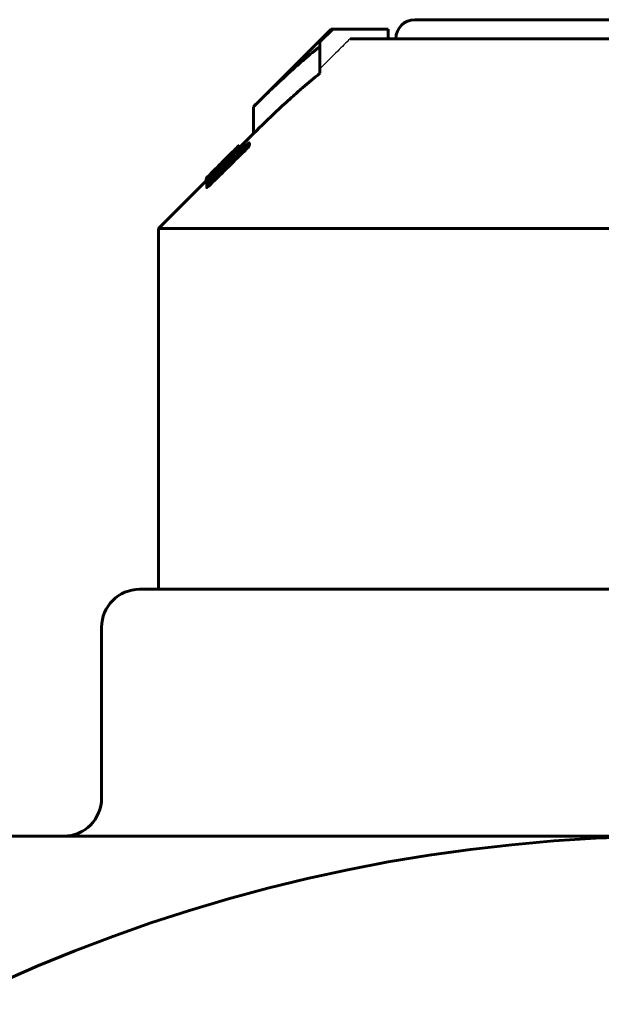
# Model space of a CAD drawing. Header units: millimetres. Extents: x -231 to 461, y -114 to 116.
# Tile 12 of 16: x 333 to 364, y 62 to 114. Entities that reach past the tile are written whole.
import ezdxf

# ---------------------------------------------------------------- set-up
doc = ezdxf.new("R2010")
doc.units = ezdxf.units.MM
doc.linetypes.add('K5LT-1', pattern=[0])
doc.linetypes.add('K5LT_BASIC', pattern=[0])
doc.layers.add('Системный слой (1)', color=7, linetype='Continuous', true_color=0x6c6c6c)

# ---------------------------------------------------------------- blocks, each defined once
blk = doc.blocks.new('U29')
at = {"layer": 'Системный слой (1)', "color": 150, "linetype": 'K5LT_BASIC', "lineweight": 60, "true_color": 0x0080ff}
for p, q in [((344.891, 106.861), (344.885, 106.856)), ((344.894, 106.864), (344.891, 106.861)), ((344.894, 106.863), (344.894, 106.864)), ((344.894, 106.864), (344.894, 106.864))]:
    blk.add_line(p, q, dxfattribs=at)
blk = doc.blocks.new('U31')
at = {"layer": 'Системный слой (1)', "color": 150, "linetype": 'K5LT_BASIC', "lineweight": 60, "true_color": 0x0080ff}
for p, q in [((343.202, 104.96), (343.209, 104.957)), ((343.209, 104.957), (343.233, 104.97)), ((343.233, 104.97), (343.277, 105.004))]:
    blk.add_line(p, q, dxfattribs=at)
blk = doc.blocks.new('U33')
at = {"layer": 'Системный слой (1)', "color": 150, "linetype": 'K5LT_BASIC', "lineweight": 60, "true_color": 0x0080ff}
for p, q in [((343.187, 105.116), (343.188, 105.119)), ((343.188, 105.119), (343.19, 105.123)), ((343.19, 105.123), (343.194, 105.129))]:
    blk.add_line(p, q, dxfattribs=at)
blk = doc.blocks.new('U38')
at = {"layer": 'Системный слой (1)', "color": 150, "linetype": 'K5LT_BASIC', "lineweight": 60, "true_color": 0x0080ff}
for p, q in [((344.894, 106.832), (344.91, 106.844)), ((344.91, 106.844), (344.919, 106.849)), ((344.919, 106.849), (344.922, 106.847))]:
    blk.add_line(p, q, dxfattribs=at)
blk = doc.blocks.new('U43')
at = {"layer": 'Системный слой (1)', "color": 150, "linetype": 'K5LT_BASIC', "lineweight": 60, "true_color": 0x0080ff}
for p, q in [((343.194, 105.022), (343.195, 105.022)), ((343.195, 105.022), (343.197, 105.025)), ((343.197, 105.025), (343.202, 105.029))]:
    blk.add_line(p, q, dxfattribs=at)
blk = doc.blocks.new('U44')
at = {"layer": 'Системный слой (1)', "color": 150, "linetype": 'K5LT_BASIC', "lineweight": 60, "true_color": 0x0080ff}
for p, q in [((343.983, 105.954), (344.855, 106.825)), ((343.244, 105.214), (343.596, 105.567))]:
    blk.add_line(p, q, dxfattribs=at)
blk = doc.blocks.new('U45')
at = {"layer": 'Системный слой (1)', "color": 150, "linetype": 'K5LT_BASIC', "lineweight": 60, "true_color": 0x0080ff}
for p, q in [((344.937, 106.766), (345.671, 107.5)), ((340.671, 102.5), (343.194, 105.023))]:
    blk.add_line(p, q, dxfattribs=at)
blk = doc.blocks.new('U46')
at = {"layer": 'Системный слой (1)', "color": 150, "linetype": 'K5LT_BASIC', "lineweight": 60, "true_color": 0x0080ff}
for p, q in [((344.824, 106.543), (344.874, 106.601)), ((344.874, 106.601), (344.915, 106.651)), ((344.915, 106.651), (344.937, 106.681))]:
    blk.add_line(p, q, dxfattribs=at)
blk = doc.blocks.new('U52')
at = {"layer": 'Системный слой (1)', "color": 150, "linetype": 'K5LT_BASIC', "lineweight": 60, "true_color": 0x0080ff}
for p, q in [((345.292, 107.123), (345.312, 107.143)), ((345.312, 107.143), (345.332, 107.162)), ((345.332, 107.162), (345.352, 107.182))]:
    blk.add_line(p, q, dxfattribs=at)
blk = doc.blocks.new('U53')
at = {"layer": 'Системный слой (1)', "color": 150, "linetype": 'K5LT_BASIC', "lineweight": 60, "true_color": 0x0080ff}
for p, q in [((343.808, 105.587), (343.759, 105.537)), ((343.858, 105.637), (343.808, 105.587)), ((343.908, 105.688), (343.858, 105.637))]:
    blk.add_line(p, q, dxfattribs=at)

msp = doc.modelspace()

# ---------------------------------------------------------------- linework, layer by layer
at = {"layer": 'Системный слой (1)', "color": 150, "linetype": 'K5LT_BASIC', "lineweight": 60, "true_color": 0x0080ff}
for p, q in [((354.171, 113.5), (382.171, 113.5)), ((345.671, 108.914), (349.757, 113)), ((349.84, 113), (349.171, 112.334)), ((349.757, 113), (349.84, 113)), ((352.77, 113), (349.84, 113)), ((352.77, 112.5), (352.77, 113)), ((349.171, 112.334), (349.171, 112.095)), ((349.171, 110.68), (349.171, 112.095)), ((350.759, 112.5), (366.421, 112.5)), ((345.671, 107.5), (345.671, 108.914)), ((344.796, 106.394), (345.31, 106.901)), ((344.885, 106.856), (344.855, 106.825)), ((344.894, 106.804), (344.894, 106.864)), ((344.894, 106.803), (344.894, 106.863)), ((344.922, 106.824), (344.922, 106.847)), ((345.292, 107.123), (344.937, 106.769)), ((344.937, 106.827), (344.937, 106.822)), ((344.937, 106.681), (344.937, 106.822)), ((345.31, 106.699), (345.31, 106.84)), ((345.457, 106.871), (345.457, 107.013)), ((344.388, 106.349), (344.388, 106.35)), ((344.388, 106.326), (344.388, 106.349)), ((344.457, 106.427), (344.441, 106.411)), ((344.457, 106.422), (344.457, 106.427)), ((344.536, 106.494), (344.483, 106.441)), ((344.483, 106.42), (344.483, 106.441)), ((344.536, 106.471), (344.536, 106.494)), ((344.614, 106.511), (344.614, 106.505)), ((344.763, 106.496), (344.763, 106.616)), ((344.778, 106.378), (344.796, 106.394)), ((344.908, 106.505), (344.908, 106.563)), ((343.916, 105.838), (343.908, 105.83)), ((343.908, 105.688), (343.908, 105.83)), ((343.916, 105.696), (343.916, 105.838)), ((343.983, 105.954), (343.926, 105.896)), ((343.961, 105.901), (343.961, 105.919)), ((344.029, 105.808), (344.055, 105.834)), ((344.31, 106.139), (344.1, 105.927)), ((344.1, 105.878), (344.1, 105.927)), ((344.141, 105.751), (344.141, 105.873)), ((344.222, 106.163), (344.222, 106.191)), ((344.257, 106.178), (344.3, 106.22)), ((344.257, 106.119), (344.257, 106.178)), ((344.273, 106.134), (344.257, 106.119)), ((344.3, 106.162), (344.3, 106.22)), ((344.31, 106.083), (344.31, 106.139)), ((343.592, 105.244), (343.592, 105.303)), ((343.594, 105.56), (343.594, 105.564)), ((343.629, 105.468), (343.612, 105.451)), ((343.629, 105.4), (343.629, 105.468)), ((343.69, 105.655), (343.734, 105.699)), ((343.743, 105.708), (343.743, 105.713)), ((343.759, 105.615), (343.759, 105.611)), ((343.759, 105.536), (343.759, 105.611)), ((343.916, 105.696), (343.908, 105.688)), ((343.916, 105.696), (343.916, 105.696)), ((343.926, 105.706), (343.926, 105.782)), ((343.994, 105.729), (344.045, 105.779)), ((344.141, 105.751), (344.002, 105.614)), ((343.187, 105.016), (343.187, 105.116)), ((343.194, 105.022), (343.194, 105.163)), ((343.202, 104.96), (343.202, 105.102)), ((343.209, 104.802), (343.209, 104.895)), ((343.209, 104.661), (343.209, 104.802)), ((343.217, 104.667), (343.217, 104.809)), ((343.28, 105.199), (343.28, 105.243)), ((343.341, 105.083), (343.341, 105.2)), ((343.4, 104.819), (343.4, 104.96)), ((340.671, 102.5), (395.671, 102.5)), ((340.671, 83.5), (340.671, 102.5)), ((396.671, 83.5), (339.671, 83.5)), ((337.671, 81.5), (337.671, 72.5)), ((368.171, 70.5), (298.171, 70.5))]:
    msp.add_line(p, q, dxfattribs=at)
msp.add_circle((368.171, -16.5), 87, dxfattribs=at)
for centre, radius, start, end in [((354.171, 112.5), 1, 90, 180), ((1829.851, -1403.548), 2117.712, 134.508215, 134.58072), ((339.671, 81.5), 2, 90, 180), ((335.671, 72.5), 2, 270, 0)]:
    msp.add_arc(centre, radius, start, end, dxfattribs=at)
for points, knots in [([(349.171, 112.095), (348.897, 111.875), (348.5, 111.545), (347.858, 110.987), (347.217, 110.408), (346.446, 109.68), (345.926, 109.169), (345.671, 108.914)], [0, 0, 0, 0, 1.81508, 2.656358, 4.345326, 6.201339, 8, 8, 8, 8]), ([(349.171, 110.68), (348.861, 110.432), (348.362, 110.015), (347.603, 109.346), (346.738, 108.55), (346.073, 107.902), (345.671, 107.5)], [0, 0, 0, 0, 1.795349, 2.927353, 4.512874, 7, 7, 7, 7]), ([(344.536, 106.494), (344.579, 106.537), (344.641, 106.599), (344.71, 106.671), (344.753, 106.715), (344.788, 106.751), (344.85, 106.817), (344.879, 106.848), (344.894, 106.863)], [0, 0, 0, 0, 2.047632, 3.020957, 3.839851, 4.694, 5.445595, 9, 9, 9, 9]), ([(344.763, 106.616), (344.785, 106.641), (344.824, 106.685), (344.868, 106.735), (344.894, 106.766), (344.909, 106.784), (344.922, 106.8), (344.933, 106.815), (344.937, 106.821), (344.937, 106.822)], [0, 0, 0, 0, 2.960196, 5.195132, 6.356152, 7.165511, 7.877412, 9.039763, 10, 10, 10, 10]), ([(344.937, 106.827), (344.937, 106.829), (344.934, 106.83), (344.922, 106.825), (344.901, 106.81), (344.865, 106.78), (344.828, 106.748), (344.814, 106.735)], [0, 0, 0, 0, 1.745229, 2.634319, 3.806046, 6.444919, 8, 8, 8, 8]), ([(345.457, 107.013), (345.456, 107.014), (345.451, 107.014), (345.443, 107.011), (345.432, 107.006), (345.419, 106.997), (345.4, 106.983), (345.378, 106.964), (345.346, 106.935), (345.325, 106.915), (345.31, 106.901)], [0, 0, 0, 0, 1.561776, 2.628156, 3.809999, 4.902081, 5.86117, 7.642157, 8.652872, 11, 11, 11, 11]), ([(345.31, 106.84), (345.328, 106.858), (345.354, 106.883), (345.389, 106.922), (345.413, 106.95), (345.44, 106.984), (345.452, 107.002), (345.457, 107.013)], [0, 0, 0, 0, 2.099833, 2.981942, 4.600377, 5.691621, 8, 8, 8, 8]), ([(345.31, 106.699), (345.328, 106.716), (345.354, 106.742), (345.389, 106.78), (345.413, 106.808), (345.44, 106.843), (345.452, 106.861), (345.457, 106.871)], [0, 0, 0, 0, 2.099833, 2.981942, 4.600377, 5.691621, 8, 8, 8, 8]), ([(344.778, 106.508), (344.736, 106.473), (344.664, 106.411), (344.542, 106.301), (344.413, 106.182), (344.245, 106.021), (344.124, 105.902), (344.055, 105.834)], [0, 0, 0, 0, 1.595057, 2.618573, 4.164359, 5.803273, 8, 8, 8, 8]), ([(344.814, 106.735), (344.764, 106.689), (344.654, 106.586), (344.47, 106.407), (344.274, 106.214), (344.14, 106.081), (344.073, 106.014)], [0, 0, 0, 0, 1.704922, 3.438495, 5.203516, 7, 7, 7, 7]), ([(344.222, 106.191), (344.227, 106.197), (344.24, 106.21), (344.264, 106.234), (344.294, 106.264), (344.333, 106.304), (344.385, 106.355), (344.424, 106.395), (344.441, 106.411)], [0, 0, 0, 0, 1.477151, 3.132897, 4.241357, 5.481851, 7.560981, 9, 9, 9, 9]), ([(344.273, 106.134), (344.304, 106.166), (344.358, 106.222), (344.418, 106.284), (344.471, 106.34), (344.508, 106.379), (344.544, 106.419), (344.563, 106.44), (344.58, 106.46), (344.594, 106.475), (344.604, 106.488), (344.612, 106.5), (344.614, 106.504), (344.614, 106.505)], [0, 0, 0, 0, 2.889428, 5.101427, 5.821064, 8.219183, 8.985852, 10.030087, 10.675709, 11.429933, 12.235722, 12.888578, 14, 14, 14, 14]), ([(344.614, 106.511), (344.614, 106.512), (344.613, 106.512), (344.609, 106.51), (344.601, 106.504), (344.586, 106.492), (344.563, 106.471), (344.538, 106.448), (344.506, 106.419), (344.457, 106.372), (344.387, 106.304), (344.329, 106.248), (344.3, 106.22)], [0, 0, 0, 0, 0.757237, 1.115856, 1.557642, 2.805562, 3.709231, 4.758696, 5.829806, 7.220344, 10.099798, 13, 13, 13, 13]), ([(344.31, 106.139), (344.363, 106.192), (344.445, 106.277), (344.553, 106.39), (344.654, 106.497), (344.722, 106.571), (344.763, 106.616)], [0, 0, 0, 0, 2.266201, 3.597609, 4.876693, 7, 7, 7, 7]), ([(344.536, 106.503), (344.516, 106.483), (344.481, 106.447), (344.444, 106.409), (344.425, 106.389), (344.414, 106.378), (344.405, 106.368), (344.395, 106.358), (344.389, 106.352), (344.388, 106.35), (344.388, 106.35)], [0, 0, 0, 0, 3.798215, 6.469032, 7.276562, 7.800981, 8.901303, 9.444241, 10.420508, 11, 11, 11, 11]), ([(344.388, 106.349), (344.388, 106.349), (344.388, 106.349), (344.39, 106.351), (344.397, 106.357), (344.408, 106.367), (344.421, 106.38), (344.446, 106.404), (344.468, 106.426), (344.483, 106.441)], [0, 0, 0, 0, 0.53607, 1.102999, 2.50517, 3.47523, 4.727516, 6.26619, 10, 10, 10, 10]), ([(344.457, 106.427), (344.477, 106.448), (344.505, 106.475), (344.532, 106.502), (344.545, 106.515), (344.556, 106.526), (344.565, 106.535), (344.576, 106.546), (344.579, 106.549), (344.579, 106.549)], [0, 0, 0, 0, 3.068145, 4.111544, 4.810553, 5.640012, 6.545342, 7.42871, 10, 10, 10, 10]), ([(344.579, 106.549), (344.579, 106.549), (344.577, 106.546), (344.563, 106.531), (344.547, 106.515), (344.536, 106.503)], [0, 0, 0, 0, 1.589989, 3.35357, 6, 6, 6, 6]), ([(344.908, 106.563), (344.908, 106.571), (344.905, 106.579), (344.89, 106.58), (344.874, 106.575), (344.852, 106.563), (344.821, 106.542), (344.796, 106.523), (344.778, 106.508)], [0, 0, 0, 0, 2.644519, 3.692783, 5.026454, 6.306616, 7.315668, 9, 9, 9, 9]), ([(344.778, 106.378), (344.8, 106.405), (344.838, 106.453), (344.873, 106.502), (344.896, 106.538), (344.904, 106.554), (344.908, 106.563)], [0, 0, 0, 0, 2.407453, 4.485269, 5.293383, 7, 7, 7, 7]), ([(344.029, 105.808), (343.983, 105.763), (343.904, 105.684), (343.783, 105.56), (343.67, 105.444), (343.548, 105.315), (343.449, 105.206), (343.387, 105.137), (343.366, 105.112)], [0, 0, 0, 0, 1.68545, 2.943206, 4.6151, 6.061102, 7.913424, 9, 9, 9, 9]), ([(343.908, 105.83), (343.864, 105.785), (343.787, 105.706), (343.702, 105.619), (343.643, 105.558), (343.599, 105.511), (343.563, 105.471), (343.541, 105.447), (343.529, 105.432), (343.519, 105.419), (343.516, 105.413), (343.516, 105.412)], [0, 0, 0, 0, 3.096154, 5.424311, 6.194632, 7.653446, 9.05212, 9.690629, 10.317073, 10.925048, 12, 12, 12, 12]), ([(344.073, 106.014), (344.013, 105.954), (343.879, 105.819), (343.746, 105.685), (343.673, 105.611)], [0, 0, 0, 0, 2.243007, 5, 5, 5, 5]), ([(343.716, 105.672), (343.763, 105.719), (343.847, 105.804), (343.927, 105.884), (343.961, 105.919)], [0, 0, 0, 0, 2.756945, 5, 5, 5, 5]), ([(343.926, 105.896), (343.92, 105.89), (343.909, 105.879), (343.89, 105.858), (343.873, 105.841), (343.855, 105.822), (343.835, 105.801), (343.81, 105.776), (343.787, 105.753), (343.765, 105.73), (343.747, 105.712), (343.734, 105.699)], [0, 0, 0, 0, 2.584323, 4.117716, 5.834366, 6.614147, 8.025138, 9.524716, 10.147003, 10.751159, 12, 12, 12, 12]), ([(343.926, 105.782), (343.926, 105.779), (343.929, 105.777), (343.942, 105.783), (343.953, 105.791), (343.963, 105.799), (343.976, 105.81), (343.997, 105.829), (344.038, 105.866), (344.076, 105.903), (344.1, 105.927)], [0, 0, 0, 0, 2.617941, 4.103673, 4.623454, 5.318203, 6.079547, 6.857151, 8.281489, 11, 11, 11, 11]), ([(343.961, 105.919), (343.984, 105.942), (344.017, 105.977), (344.072, 106.034), (344.118, 106.082), (344.168, 106.135), (344.2, 106.168), (344.218, 106.187), (344.222, 106.191)], [0, 0, 0, 0, 1.436988, 2.286896, 4.392793, 5.942341, 8.275847, 9, 9, 9, 9]), ([(344.141, 105.873), (344.141, 105.873), (344.14, 105.872), (344.138, 105.871), (344.136, 105.869), (344.133, 105.866), (344.127, 105.86), (344.118, 105.852), (344.091, 105.824), (344.066, 105.8), (344.045, 105.779)], [0, 0, 0, 0, 0.253046, 0.429108, 0.578729, 0.897925, 1.510657, 2.498283, 3.980579, 11, 11, 11, 11]), ([(344.141, 105.873), (344.179, 105.91), (344.236, 105.965), (344.319, 106.043), (344.372, 106.093), (344.429, 106.145), (344.472, 106.183), (344.517, 106.221), (344.547, 106.244), (344.569, 106.259), (344.583, 106.266), (344.593, 106.269), (344.596, 106.265), (344.596, 106.262)], [0, 0, 0, 0, 2.809498, 4.081535, 5.969015, 6.723043, 8.403591, 9.264209, 10.561994, 11.286822, 11.970965, 12.849186, 14, 14, 14, 14]), ([(344.141, 105.751), (344.186, 105.795), (344.251, 105.86), (344.332, 105.946), (344.399, 106.018), (344.461, 106.088), (344.501, 106.135), (344.517, 106.153)], [0, 0, 0, 0, 2.516899, 3.724833, 4.903838, 6.774248, 8, 8, 8, 8]), ([(344.257, 106.178), (344.255, 106.176), (344.253, 106.174), (344.251, 106.171), (344.249, 106.169), (344.249, 106.168), (344.249, 106.168)], [0, 0, 0, 0, 2.593711, 3.987348, 5.279408, 7, 7, 7, 7]), ([(344.249, 106.168), (344.249, 106.165), (344.249, 106.159), (344.251, 106.15), (344.253, 106.137), (344.255, 106.126), (344.257, 106.119)], [0, 0, 0, 0, 1.47709, 2.710916, 4.13473, 7, 7, 7, 7]), ([(344.517, 106.153), (344.529, 106.168), (344.547, 106.19), (344.575, 106.228), (344.588, 106.249), (344.596, 106.262)], [0, 0, 0, 0, 1.898978, 3.171395, 6, 6, 6, 6]), ([(343.673, 105.611), (343.626, 105.563), (343.535, 105.469), (343.433, 105.362), (343.354, 105.279), (343.294, 105.215), (343.246, 105.162), (343.22, 105.13), (343.206, 105.111), (343.202, 105.104), (343.202, 105.102)], [0, 0, 0, 0, 2.447434, 4.703615, 5.580148, 7.108267, 8.52398, 9.37503, 10.021223, 11, 11, 11, 11]), ([(343.28, 105.243), (343.311, 105.273), (343.363, 105.324), (343.459, 105.418), (343.571, 105.528), (343.666, 105.622), (343.716, 105.672)], [0, 0, 0, 0, 1.880574, 2.921575, 4.816787, 7, 7, 7, 7]), ([(343.341, 105.2), (343.364, 105.22), (343.404, 105.256), (343.462, 105.308), (343.512, 105.354), (343.561, 105.401), (343.595, 105.434), (343.612, 105.451)], [0, 0, 0, 0, 2.390166, 3.955734, 5.325834, 6.661025, 8, 8, 8, 8]), ([(343.69, 105.655), (343.669, 105.634), (343.638, 105.603), (343.604, 105.569), (343.583, 105.549), (343.564, 105.53), (343.546, 105.513), (343.527, 105.495), (343.51, 105.479), (343.501, 105.47), (343.498, 105.467)], [0, 0, 0, 0, 2.367771, 3.361111, 4.137441, 5.121039, 6.141672, 7.159854, 9.061021, 11, 11, 11, 11]), ([(343.498, 105.467), (343.502, 105.472), (343.513, 105.483), (343.532, 105.502), (343.558, 105.528), (343.579, 105.549), (343.594, 105.564)], [0, 0, 0, 0, 1.723474, 3.7044, 4.923412, 7, 7, 7, 7]), ([(343.681, 105.549), (343.662, 105.531), (343.63, 105.501), (343.591, 105.466), (343.564, 105.443), (343.544, 105.427), (343.531, 105.416), (343.519, 105.409), (343.516, 105.41), (343.516, 105.412)], [0, 0, 0, 0, 2.164756, 3.623009, 4.956583, 6.035042, 7.044758, 8.152458, 10, 10, 10, 10]), ([(343.531, 105.22), (343.531, 105.216), (343.534, 105.212), (343.546, 105.215), (343.556, 105.22), (343.568, 105.228), (343.587, 105.24), (343.614, 105.261), (343.651, 105.291), (343.693, 105.327), (343.747, 105.375), (343.811, 105.433), (343.899, 105.515), (343.963, 105.577), (344.002, 105.614)], [0, 0, 0, 0, 1.542226, 2.358816, 2.839497, 3.422892, 4.143665, 5.050893, 6.155611, 7.357079, 8.510542, 10.279721, 12.122329, 15, 15, 15, 15]), ([(343.592, 105.303), (343.581, 105.288), (343.565, 105.269), (343.549, 105.248), (343.541, 105.237), (343.535, 105.23), (343.532, 105.224), (343.531, 105.221), (343.531, 105.22)], [0, 0, 0, 0, 3.790778, 5.190087, 6.407211, 7.441013, 8.010621, 9, 9, 9, 9]), ([(343.994, 105.729), (343.952, 105.687), (343.89, 105.625), (343.811, 105.543), (343.738, 105.466), (343.664, 105.385), (343.613, 105.327), (343.592, 105.303)], [0, 0, 0, 0, 2.23356, 3.337694, 4.467313, 6.441266, 8, 8, 8, 8]), ([(343.594, 105.564), (343.613, 105.584), (343.647, 105.617), (343.684, 105.655), (343.708, 105.678), (343.722, 105.692), (343.732, 105.702), (343.74, 105.71), (343.743, 105.713), (343.743, 105.713)], [0, 0, 0, 0, 3.367822, 5.749146, 6.672663, 7.929738, 8.617313, 9.049469, 10, 10, 10, 10]), ([(343.629, 105.468), (343.64, 105.479), (343.66, 105.5), (343.688, 105.528), (343.711, 105.554), (343.732, 105.576), (343.746, 105.593), (343.754, 105.604), (343.758, 105.609), (343.759, 105.611)], [0, 0, 0, 0, 2.04048, 3.46185, 5.105426, 6.689864, 8.064968, 9.164347, 10, 10, 10, 10]), ([(343.759, 105.615), (343.759, 105.615), (343.758, 105.615), (343.755, 105.613), (343.749, 105.608), (343.74, 105.601), (343.729, 105.591), (343.71, 105.575), (343.694, 105.56), (343.681, 105.549)], [0, 0, 0, 0, 0.799732, 1.451158, 2.375024, 3.610832, 4.926733, 6.235457, 10, 10, 10, 10]), ([(343.194, 105.163), (343.194, 105.163), (343.197, 105.166), (343.211, 105.179), (343.238, 105.204), (343.262, 105.226), (343.28, 105.243)], [0, 0, 0, 0, 1.267923, 2.971873, 4.282494, 7, 7, 7, 7]), ([(343.244, 105.214), (343.233, 105.203), (343.218, 105.188), (343.204, 105.174), (343.196, 105.166), (343.194, 105.163), (343.194, 105.163)], [0, 0, 0, 0, 2.615677, 4.010717, 5.266531, 7, 7, 7, 7]), ([(343.202, 105.102), (343.202, 105.098), (343.206, 105.096), (343.222, 105.104), (343.239, 105.116), (343.262, 105.133), (343.295, 105.16), (343.322, 105.184), (343.341, 105.2)], [0, 0, 0, 0, 2.610007, 3.647266, 4.962372, 6.232587, 7.238176, 9, 9, 9, 9]), ([(343.366, 105.112), (343.346, 105.089), (343.318, 105.056), (343.283, 105.012), (343.257, 104.979), (343.235, 104.948), (343.221, 104.926), (343.211, 104.907), (343.209, 104.899), (343.209, 104.895)], [0, 0, 0, 0, 2.28569, 3.423243, 4.89984, 6.306687, 7.644238, 8.500273, 10, 10, 10, 10]), ([(343.209, 104.895), (343.211, 104.893), (343.216, 104.892), (343.23, 104.895), (343.245, 104.902), (343.268, 104.915), (343.303, 104.938), (343.335, 104.961), (343.357, 104.978)], [0, 0, 0, 0, 1.730716, 2.635033, 3.935339, 5.244632, 6.563055, 9, 9, 9, 9]), ([(343.357, 104.978), (343.343, 104.963), (343.32, 104.938), (343.289, 104.904), (343.267, 104.88), (343.25, 104.859), (343.235, 104.842), (343.223, 104.827), (343.215, 104.816), (343.21, 104.807), (343.209, 104.804), (343.209, 104.802)], [0, 0, 0, 0, 2.689034, 4.362389, 5.953564, 7.126452, 8.230579, 9.323886, 10.346349, 11.139869, 12, 12, 12, 12]), ([(343.209, 104.802), (343.209, 104.802), (343.209, 104.802), (343.211, 104.803), (343.213, 104.806), (343.215, 104.808), (343.217, 104.809)], [0, 0, 0, 0, 2.686183, 3.529515, 4.676942, 7, 7, 7, 7]), ([(343.217, 104.809), (343.217, 104.806), (343.218, 104.804), (343.224, 104.806), (343.23, 104.808), (343.237, 104.813), (343.247, 104.82), (343.259, 104.829), (343.274, 104.842), (343.293, 104.858), (343.317, 104.88), (343.353, 104.914), (343.382, 104.943), (343.4, 104.96)], [0, 0, 0, 0, 1.921544, 2.57781, 3.28606, 4.01477, 4.766889, 5.581288, 6.560913, 7.710653, 8.969499, 10.830646, 14, 14, 14, 14]), ([(343.217, 104.667), (343.217, 104.665), (343.218, 104.663), (343.224, 104.664), (343.23, 104.667), (343.237, 104.671), (343.247, 104.678), (343.259, 104.688), (343.274, 104.7), (343.293, 104.717), (343.317, 104.739), (343.353, 104.773), (343.382, 104.801), (343.4, 104.819)], [0, 0, 0, 0, 1.921544, 2.57781, 3.28606, 4.01477, 4.766889, 5.581288, 6.560913, 7.710653, 8.969499, 10.830646, 14, 14, 14, 14]), ([(343.209, 104.661), (343.209, 104.661), (343.209, 104.66), (343.211, 104.662), (343.213, 104.664), (343.215, 104.666), (343.217, 104.667)], [0, 0, 0, 0, 2.686183, 3.529515, 4.676942, 7, 7, 7, 7])]:
    msp.add_open_spline(points, degree=3, knots=knots, dxfattribs=at)
at = {"layer": 'Системный слой (1)', "color": 7, "linetype": 'K5LT-1'}
msp.add_open_spline([(350.759, 112.5), (350.541, 112.283), (350.012, 111.757), (349.482, 111.23), (349.171, 110.92)], degree=3, knots=[0, 0, 0, 0, 1.30139, 3.163088, 3.163088, 3.163088, 3.163088], dxfattribs=at)
at = {"layer": 'Системный слой (1)', "color": 150, "linetype": 'K5LT_BASIC', "lineweight": 60, "true_color": 0x0080ff}
for points in [[(345.31, 106.84), (344.673, 106.214), (344.037, 105.587), (343.4, 104.96)], [(343.926, 105.782), (343.923, 105.805), (343.92, 105.824), (343.916, 105.838)]]:
    msp.add_open_spline(points, degree=3, dxfattribs=at)

# ---------------------------------------------------------------- block references
at = {"layer": 'Системный слой (1)'}
for name in ['U45', 'U44', 'U29', 'U38', 'U52', 'U46', 'U53', 'U33', 'U43', 'U31']:
    msp.add_blockref(name, (0, 0), dxfattribs=at)

doc.saveas('drawing.dxf')
